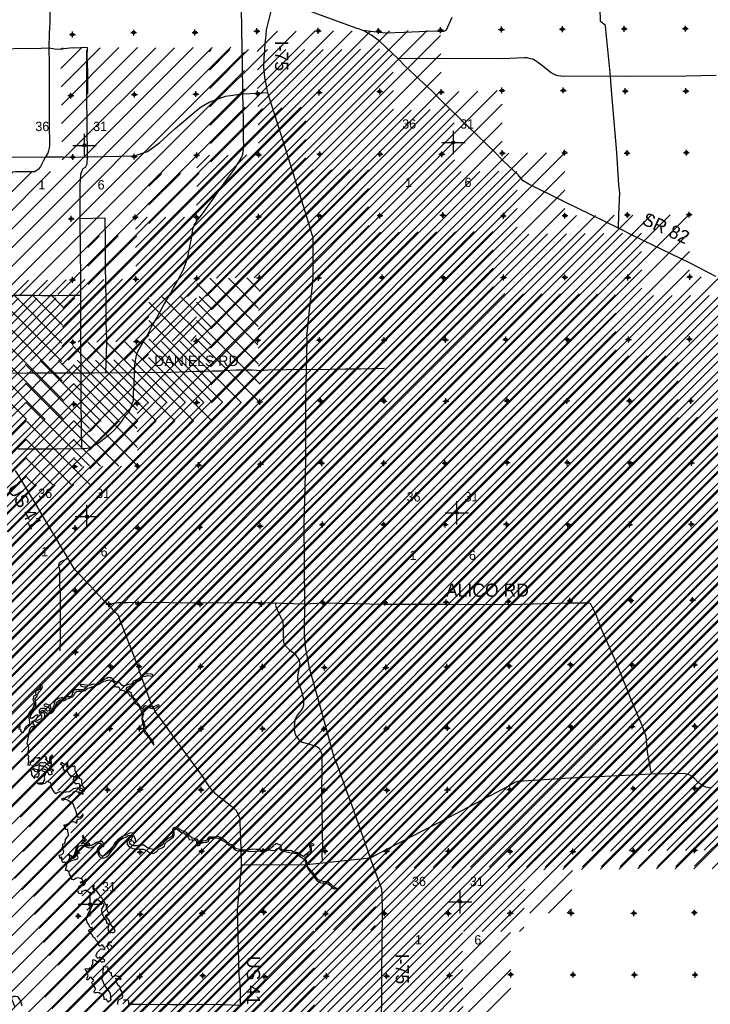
# Model space of a CAD drawing. Extents: x 117150 to 394350, y 704317 to 934578.
# Tile 7 of 12: x 215724 to 274825, y 751153 to 835396. Entities that reach past the tile are written whole.
import ezdxf

# ---------------------------------------------------------------- set-up
doc = ezdxf.new("R2010")
doc.units = 0
doc.header["$LTSCALE"] = 2000
doc.header["$PDMODE"] = 34
doc.header["$PDSIZE"] = 250
doc.layers.get('0').update_dxf_attribs({"linetype": 'CONTINUOUS'})
for name, color, linetype in [('CONMAP87', 6, 'CONTINUOUS'), ('CONMAP88', 3, 'CONTINUOUS'), ('ROADS', 9, 'CONTINUOUS'), ('SEC', 2, 'CONTINUOUS'), ('TEXT', 7, 'CONTINUOUS'), ('WATER', 4, 'CONTINUOUS')]:
    doc.layers.add(name, color=color, linetype=linetype)

# ---------------------------------------------------------------- blocks, each defined once
blk = doc.blocks.new('TICK')
at = {"color": 0}
for points in [[(500, 0), (500, 1000)], [(0, 500), (1000, 500)]]:
    blk.add_lwpolyline(points, dxfattribs=at)
blk.add_point((500, 500), dxfattribs=at)
blk = doc.blocks.new('*X')
at = {"color": 0}
for p, q in [((220721, 807797), (247365, 834440)), ((222331, 807815), (248977, 834462)), ((223940, 807834), (250590, 834484)), ((230962, 813265), (251748, 834050)), ((236026, 834238), (236197, 834409)), ((236045, 832666), (237797, 834419)), ((236063, 831094), (239397, 834428)), ((236082, 829521), (240998, 834437)), ((236106, 827955), (242587, 834436)), ((236133, 826390), (244175, 834432)), ((236159, 824826), (245762, 834429)), ((232570, 813281), (251767, 832478)), ((234177, 813298), (251785, 830906)), ((235784, 813314), (251804, 829334)), ((236123, 808879), (256575, 829332)), ((236168, 810515), (254940, 829288)), ((236213, 812151), (253306, 829244)), ((236120, 807286), (256999, 828165)), ((236168, 805742), (257008, 826583)), ((236216, 804199), (257017, 825000)), ((203439, 769831), (257592, 823985)), ((204144, 768945), (259195, 823996)), ((205397, 767016), (262360, 823980)), ((205496, 768707), (260797, 824008)), ((230869, 819536), (235167, 823833)), ((230870, 821128), (233562, 823819)), ((230871, 822720), (231957, 823805)), ((207565, 767594), (262369, 822397)), ((214364, 772802), (262377, 820815)), ((215882, 772728), (262386, 819233)), ((216556, 771811), (263384, 818639)), ((216947, 770612), (264987, 818652)), ((218161, 770235), (266591, 818665)), ((218978, 769460), (268195, 818678)), ((219866, 768757), (269799, 818690)), ((220103, 765813), (273006, 818716)), ((220606, 767907), (271403, 818703)), ((225624, 817473), (226640, 818488)), ((225638, 815895), (228232, 818490)), ((225652, 814318), (229825, 818491)), ((219395, 763514), (273027, 817146)), ((219999, 762527), (273041, 815569)), ((221025, 761962), (273055, 813992)), ((183294, 779916), (216480, 813101)), ((184281, 779312), (218090, 813120)), ((185182, 778622), (219700, 813139)), ((186074, 777922), (221308, 813156)), ((186910, 777167), (222915, 813172)), ((190705, 779372), (224522, 813188)), ((221084, 760430), (274045, 813391)), ((221467, 759222), (275629, 813384)), ((221847, 758010), (277213, 813376)), ((221960, 753350), (281964, 813354)), ((222325, 756898), (278796, 813369)), ((222547, 752347), (283500, 813300)), ((223093, 756075), (280380, 813362)), ((225550, 807852), (230873, 813176)), ((236130, 809150), (232005, 813275)), ((236173, 810699), (233580, 813291)), ((236215, 812247), (235155, 813307)), ((236111, 807579), (230871, 812819)), ((223430, 751639), (283521, 811730)), ((227156, 807867), (230862, 811573)), ((236162, 805937), (230860, 811239)), ((224564, 751181), (283543, 810161)), ((228762, 807882), (230851, 809971)), ((236213, 804295), (230849, 809659)), ((224222, 747657), (284620, 808056)), ((224294, 749321), (283564, 808591)), ((224479, 746323), (286218, 808063)), ((225187, 745441), (287815, 808069)), ((230368, 807897), (230840, 808369)), ((236222, 802694), (230837, 808079)), ((191571, 778646), (220278, 807354)), ((225775, 802005), (220276, 807504)), ((226781, 802590), (221564, 807806)), ((228350, 802612), (223137, 807824)), ((229918, 802635), (224710, 807842)), ((225332, 743995), (288858, 807521)), ((231490, 802653), (226284, 807859)), ((233068, 802667), (227861, 807874)), ((234645, 802681), (229437, 807889)), ((192174, 777659), (220307, 805791)), ((225784, 800405), (220305, 805883)), ((225167, 742239), (288857, 805929)), ((193361, 777255), (220336, 804229)), ((225793, 798805), (220335, 804263)), ((225557, 741038), (288856, 804337)), ((225907, 730251), (298528, 802872)), ((226360, 733886), (295321, 802846)), ((226440, 732375), (296924, 802859)), ((194368, 776671), (220364, 802667)), ((203019, 772593), (233093, 802667)), ((203074, 774240), (231488, 802653)), ((203212, 771195), (234698, 802681)), ((225794, 797213), (220365, 802642)), ((225590, 728343), (299504, 802257)), ((225638, 739528), (288905, 802795)), ((225777, 801715), (226649, 802588)), ((225785, 800133), (228263, 802611)), ((225794, 798551), (229877, 802634)), ((225799, 736507), (292113, 802821)), ((225943, 738242), (290509, 802808)), ((226458, 735575), (293717, 802834)), ((195081, 775792), (220382, 801093)), ((224216, 797199), (220382, 801033)), ((257794, 758956), (299524, 800686)), ((195732, 774852), (220398, 799518)), ((222639, 797186), (220399, 799426)), ((264672, 764243), (299543, 799114)), ((196596, 774126), (220414, 797944)), ((221062, 797172), (220416, 797818)), ((195526, 771465), (221235, 797174)), ((201708, 776056), (222840, 797188)), ((202574, 775331), (224445, 797201)), ((266281, 764260), (299563, 797543)), ((267889, 764278), (299582, 795971)), ((269495, 764293), (299601, 794399)), ((271100, 764307), (299620, 792827)), ((272706, 764322), (299655, 791271)), ((274303, 764328), (299695, 789720)), ((275893, 764327), (299735, 788169)), ((277483, 764326), (299775, 786618)), ((279075, 764327), (299805, 785058)), ((280686, 764347), (299824, 783485)), ((282297, 764367), (299843, 781913)), ((283908, 764387), (299861, 780340)), ((285500, 764388), (299867, 778755)), ((287090, 764387), (299874, 777171)), ((288679, 764386), (299880, 775586)), ((290277, 764392), (299893, 774008)), ((259384, 758955), (263023, 762594)), ((260974, 758954), (262979, 760959)), ((262564, 758953), (262935, 759324)), ((225353, 726515), (257699, 758861)), ((226914, 726485), (257713, 757284)), ((228515, 726494), (257727, 755707)), ((230115, 726504), (257741, 754130)), ((247854, 742652), (257747, 752545))]:
    blk.add_line(p, q, dxfattribs=at)

msp = doc.modelspace()

# ---------------------------------------------------------------- linework, layer by layer
at = {"layer": 'ROADS', "color": 0}
for points in [[(245084, 834470), (244800, 834598), (244524, 834667), (241248, 835881), (237513, 837291), (231228, 839408), (230651, 839571), (230341, 839565), (225405, 839493), (222791, 839495), (220177, 839481), (218911, 839441), (218911, 839441), (217219, 839445), (216196, 839402), (215258, 839401), (214839, 839395)], [(266978, 817549), (267008, 818736), (267080, 820578), (266993, 821233), (266813, 824024), (266359, 829332), (266295, 830559), (265887, 834564), (265864, 834891), (265414, 835238), (265389, 836378), (265368, 837970), (265442, 838916), (265413, 839536)], [(218294, 836841), (218298, 835165), (218240, 834210), (218214, 832954), (218238, 831638), (218258, 826543), (218278, 824666), (218250, 824407), (218182, 824172), (218122, 823989), (217943, 823655), (217739, 823304), (217501, 822845), (217324, 822604), (217012, 822388), (215370, 822392), (214963, 822310)], [(234684, 836593), (234710, 834447), (234765, 831690), (234779, 829067), (234814, 828078), (234853, 826586), (234851, 825170), (234864, 824634), (234837, 824366), (234810, 824106), (234792, 823964), (234783, 823872), (234697, 823638), (234366, 823079), (234069, 822603), (233468, 821795), (232639, 820645), (231809, 819427), (231174, 818561), (230920, 818236), (230632, 817819), (230589, 817677), (230521, 817485), (230477, 817250), (230424, 816840), (230353, 816396), (230240, 815853), (230076, 815116), (229930, 814615), (229673, 813946), (229376, 813362), (229342, 813287), (228900, 812502), (228662, 812068), (228102, 811075), (227490, 809982), (227074, 809248), (226632, 808405), (226361, 807954), (225911, 807170), (225732, 806802), (225629, 806384), (225558, 805882), (225520, 805229)], [(237513, 837291), (236814, 834515), (236777, 834079), (236759, 833845), (236713, 833326), (236684, 832815), (236629, 832170), (236590, 831374), (236644, 830771), (236683, 830460), (236731, 830175), (236780, 829923), (236836, 829554), (236933, 829176), (238595, 823936), (240240, 818636), (240731, 817015), (240813, 816805), (240820, 816562), (240801, 816252), (240815, 815959), (240821, 813361), (240765, 812633), (240526, 810816), (240326, 808799), (240273, 808380), (240295, 808020), (240235, 805473), (240173, 802775), (240175, 797505), (240045, 792328), (240094, 785431), (240069, 783144), (240066, 782792), (240105, 782423), (240144, 781996), (240159, 781803), (240191, 781534), (240263, 781148), (240312, 780863), (240473, 780066), (241697, 775666), (241917, 774843), (242602, 772308), (242693, 772106), (242858, 771694), (243638, 769560), (243999, 768544), (244131, 768241), (245484, 764335), (245705, 763646), (246675, 761025), (246699, 760899), (246722, 760630), (246735, 759072), (246696, 753760), (246660, 747853)], [(252714, 835576), (252228, 834499), (252018, 834400), (251783, 834352), (251289, 834406), (249898, 834357), (248632, 834308), (247057, 834253), (246479, 834299), (245084, 834470)], [(248132, 832009), (246476, 833588), (246093, 833868), (245843, 834062), (245843, 834062), (245167, 834453)], [(221508, 833029), (220317, 832963), (220259, 832980), (219513, 832910), (218892, 832856), (218214, 832954), (217552, 832942), (216245, 832901), (215558, 832940), (214907, 832876)], [(221039, 798675), (220984, 802581), (220988, 805187), (220967, 807903), (220950, 813201), (220906, 818348), (220904, 821332), (220923, 821608), (220970, 822178), (221073, 822487), (221166, 822662), (221343, 822787), (221488, 823062), (221526, 823699), (221484, 828971), (221463, 832769)], [(221508, 833029), (221471, 832299), (221500, 831738), (221508, 831604), (221537, 831000), (221515, 830372), (221536, 829735), (221524, 829282), (221539, 829022)], [(275337, 830609), (272764, 830561), (267544, 830541), (266295, 830559), (262223, 830522), (262039, 830557), (261779, 830601), (261604, 830644), (261320, 830780), (261211, 830848), (260378, 831499), (260037, 831770), (259853, 831888), (259645, 832016), (259436, 832059), (259160, 832128), (258892, 832130), (257073, 832060), (251811, 832082), (248107, 832043)], [(248748, 831384), (248107, 832043)], [(275310, 813424), (273089, 814563), (268297, 816869), (266978, 817549), (262361, 819804), (259297, 821327), (258814, 821615), (258631, 821801), (258373, 822113), (257075, 823363), (256418, 824029), (251851, 828412), (251053, 829247), (248773, 831376)], [(208879, 823535), (210855, 823460), (213320, 823575), (215015, 823642), (217943, 823655), (219438, 823675), (220303, 823639), (225559, 823741), (226668, 824127), (227722, 824898), (229030, 826095), (230844, 827624), (231257, 827931), (231931, 828353), (233342, 828845), (234779, 829067), (236085, 829117), (236933, 829176)], [(220933, 818393), (220941, 818393), (223019, 818437), (223038, 816392), (223053, 813936), (223056, 813224), (223099, 811028), (223107, 809813), (223123, 808556), (223154, 808271), (223143, 807919), (223118, 806788), (223073, 805222)], [(214868, 811795), (215270, 811824), (216125, 811817), (216476, 811815), (216988, 811819), (217658, 811806), (218823, 811806), (219954, 811823), (220993, 811832)], [(214306, 805165), (216359, 805175), (217875, 805172), (218286, 805177), (219006, 805172), (219928, 805173), (220247, 805196), (222090, 805182), (225509, 805206), (225517, 805206), (228634, 805250), (230847, 805317), (231601, 805320), (232238, 805365), (232959, 805343), (233244, 805383), (234250, 805434), (235607, 805432), (236361, 805393), (236956, 805430), (238565, 805460), (242252, 805491), (243584, 805514), (244900, 805538), (246953, 805572)], [(225517, 805206), (225488, 804274), (225448, 803444), (225444, 802883), (225417, 802682), (225358, 802624), (225272, 802314), (225051, 801830), (224755, 801497), (224357, 800922), (224027, 800539), (223774, 800247), (223225, 799757), (222509, 799167), (222046, 798928), (221634, 798746), (221491, 798722), (221265, 798690), (221039, 798675), (218893, 798649), (216966, 798655), (215600, 798648)], [(215343, 796835), (215807, 796077), (216643, 794663), (217040, 793998), (218199, 792071), (219837, 789310), (220400, 788385), (220500, 788300), (222969, 785651), (223310, 785338), (224042, 784562), (224175, 784377), (224215, 784251), (225769, 780209), (225991, 779587), (226976, 776823), (227067, 776655), (227149, 776528), (227224, 776419), (227290, 776217), (228276, 774853), (228393, 774684), (228940, 773918), (231279, 770750), (232000, 769680), (232108, 769545), (232200, 769486), (232316, 769359), (232399, 769250), (232524, 769132), (233865, 768074), (233940, 768032), (234015, 767998), (234057, 767939), (234098, 767888), (234149, 767871), (234173, 767821), (234198, 767795), (234240, 767753), (234273, 767711), (234281, 767652), (234306, 767610), (234347, 767551), (234380, 767476), (234447, 767408), (234463, 767307), (234578, 766980), (234576, 766737), (234651, 764457), (234666, 763091), (234682, 762924), (234673, 762873), (234336, 759248), (234479, 753675), (234588, 752543), (234587, 752434), (234586, 752316), (234593, 751043)], [(219175, 781389), (219209, 782587), (219206, 786618), (219166, 786836), (219160, 788319), (219145, 788470), (219087, 788579), (219080, 788730), (219114, 788881), (219157, 788989), (219233, 789048), (219837, 789310)], [(223310, 785338), (223747, 785469), (224200, 785533), (224938, 785536), (225885, 785562), (231172, 785514), (234004, 785518), (236308, 785525), (240094, 785431), (241704, 785493), (247007, 785386), (252211, 785381), (257556, 785366), (262811, 785502), (264412, 785507), (264537, 785472), (264579, 785413), (265033, 784505), (265517, 783228), (266794, 780319), (268152, 776974), (268966, 775024), (269303, 774083), (269427, 772766), (269756, 770853)], [(237655, 785521), (237625, 785307), (237654, 785179), (237867, 784643), (238129, 784166), (238191, 784038), (238243, 783870), (238272, 783473), (238280, 782861), (238289, 782106), (238406, 781892), (238783, 781523), (239230, 781168), (239603, 780658), (239684, 780306), (239671, 780175), (239621, 779846), (239488, 779153), (239485, 778992), (239556, 778673), (239818, 778022), (240000, 777250), (240022, 776882), (240016, 776760), (239930, 776501), (239791, 776265), (239475, 775884), (239284, 775477), (239210, 774903), (239210, 774748), (239232, 774469), (239343, 774120), (239582, 773831), (239907, 773594), (240442, 773425), (240879, 773289), (241158, 773200), (241342, 773055), (241456, 772832), (241577, 772529), (241584, 771130), (241555, 769654), (241639, 764345)], [(274892, 769658), (274432, 769737), (274248, 769822), (273814, 770102), (273465, 770465), (273207, 770668), (273015, 770778), (272597, 770891), (269756, 770853), (268180, 770756), (262841, 770511), (258347, 770218), (258087, 770137), (257624, 769855), (252383, 767113), (247109, 764396), (245705, 763646), (240295, 763073), (236566, 763059), (234666, 763091)], [(241639, 764345), (241593, 764073), (241595, 763379)], [(234593, 751043), (233066, 751103), (231390, 751124), (229497, 751105), (228709, 751119), (226246, 751138), (225961, 751132), (225257, 751128), (225132, 751163), (225073, 751172), (225056, 751214), (225074, 751281), (225074, 751381), (225041, 751423), (225008, 751499), (224942, 751533), (224824, 751509), (224707, 751501), (224598, 751502)]]:
    msp.add_lwpolyline(points, dxfattribs=at)
at = {"layer": 'SEC', "color": 0}
for p in [(267461, 834615), (272689, 834629), (220237, 834134), (225483, 834290), (230720, 834303), (236024, 834408), (241277, 834439), (246438, 834427), (251742, 834499), (256954, 834563), (262166, 834585), (220108, 828898), (225546, 828994), (230800, 829033), (236087, 829088), (241366, 829168), (246536, 829249), (251806, 829204), (256993, 829343), (262246, 829348), (267549, 829278), (272736, 829291), (225534, 823682), (230872, 823796), (236176, 823842), (241396, 823881), (246557, 823903), (251844, 823883), (257022, 823981), (262360, 824019), (267697, 823990), (272774, 824021), (220264, 823644), (241334, 818645), (246554, 818633), (251933, 818680), (257119, 818610), (262389, 818631), (267727, 818686), (273014, 818716), (220143, 818358), (225615, 818487), (230869, 818492), (236172, 818539), (220249, 813146), (225662, 813200), (230874, 813264), (236245, 813319), (241297, 813308), (246735, 813337), (251971, 813334), (257132, 813331), (262377, 813353), (267765, 813340), (273060, 813396), (220270, 807792), (225725, 807854), (230836, 807902), (236098, 807982), (241368, 807987), (246907, 807974), (252160, 808012), (257321, 808035), (262583, 808023), (267820, 808028), (273031, 808059), (230883, 802648), (236262, 802695), (241458, 802775), (246904, 802771), (252190, 802767), (257444, 802798), (262546, 802778), (267900, 802800), (273145, 802779), (220367, 802496), (225772, 802575), (220422, 797167), (225801, 797213), (231030, 797285), (236326, 797374), (241571, 797454), (246875, 797451), (252120, 797447), (257440, 797511), (262585, 797508), (267922, 797496), (273209, 797484), (220477, 791896), (225856, 791892), (231127, 791973), (236297, 792062), (241627, 792209), (246880, 792197), (252133, 792211), (257387, 792224), (262631, 792196), (267918, 792209), (273197, 792231), (220490, 786517), (273296, 785745), (223358, 785379), (225863, 785416), (231175, 785395), (236412, 785417), (241699, 785497), (246978, 785528), (252223, 785549), (257535, 785613), (262814, 785676), (268042, 785690), (220495, 781272), (223488, 780092), (225935, 780061), (231205, 780058), (236517, 780021), (241795, 779967), (247057, 779981), (252285, 780036), (257606, 780099), (262851, 780213), (268105, 780210), (273484, 780206), (220575, 775901), (252324, 774791), (257619, 774812), (262898, 774893), (268135, 774931), (273489, 774961), (223434, 774738), (225990, 774749), (231243, 774729), (236513, 774717), (241766, 774706), (247095, 774735), (220614, 770648), (223247, 769511), (226028, 769529), (231248, 769509), (236535, 769430), (241788, 769461), (247150, 769465), (252337, 769496), (257666, 769525), (268231, 769610), (273468, 769658), (220645, 764104), (226033, 764167), (231303, 764247), (236574, 764252), (241852, 764249), (247122, 764245), (252417, 764259), (257687, 764230), (263066, 764226), (268253, 764282), (273473, 764329), (226038, 758855), (231333, 758952), (236621, 759032), (241907, 758903), (246935, 758931), (252421, 758926), (257699, 758956), (262925, 758952), (268278, 758948), (273463, 758995), (220742, 758708), (225992, 753526), (231388, 753606), (236658, 753544), (241970, 753566), (247124, 753569), (252501, 753624), (257745, 753695), (263081, 753683), (268332, 753671), (273517, 753676)]:
    msp.add_point(p, dxfattribs=at)
at = {"layer": 'WATER', "color": 0}
for points in [[(224133, 751135), (224110, 751328), (224186, 751528), (224388, 751652), (224506, 751702), (224557, 751886), (224484, 752196), (224385, 752373), (224344, 752582), (224236, 752742), (224111, 752802), (224037, 752987), (224021, 753121), (223972, 753247), (223948, 753398), (224149, 753371), (224282, 753303), (224408, 753294), (224350, 753445), (224259, 753546), (224116, 753531), (223982, 753582), (223882, 753599), (223789, 753524), (223705, 753508), (223589, 753626), (223590, 753760), (223574, 753853), (223482, 753853), (223373, 753946), (223273, 754030), (223274, 754164), (223308, 754256), (223276, 754349), (223158, 754324), (223024, 754359), (222932, 754393), (222874, 754360), (222880, 754125), (222820, 753925), (222878, 753748), (222894, 753631), (222843, 753564), (222792, 753431), (222749, 753339), (222749, 753238), (222832, 753129), (222856, 753028), (222931, 752877), (223055, 752641), (223196, 752465), (223337, 752313), (223453, 752078), (223493, 751876), (223492, 751709), (223517, 751575), (223449, 751441), (223356, 751417), (223297, 751325), (223247, 751384), (223214, 751484), (223156, 751585), (223047, 751553), (222964, 751570), (222948, 751712), (222915, 751838), (222874, 751964), (222766, 752024), (222624, 752083), (222523, 752126), (222390, 752160), (222256, 752136), (222155, 752145), (222097, 752179), (222106, 752313), (222199, 752413), (222175, 752597), (222058, 752724), (221959, 752867), (221893, 752993), (221944, 753110), (222011, 753134), (222070, 753260), (221978, 753285), (221912, 753395), (221829, 753479), (221703, 753438), (221635, 753313), (221543, 753238), (221476, 753255), (221494, 753414), (221545, 753548), (221596, 753682), (221504, 753716), (221547, 753866), (221464, 753951), (221372, 754027), (221323, 754178), (221432, 754210), (221557, 754168), (221666, 754209), (221734, 754284), (221818, 754308), (221902, 754333), (221911, 754425), (221911, 754500), (221971, 754584), (221971, 754718), (221989, 754877), (222015, 754977), (222099, 754951), (222207, 754909), (222291, 754841), (222366, 754807), (222483, 754857), (222567, 754881), (222642, 754856), (222684, 754788), (222843, 754787), (222952, 754820), (223003, 754870), (222970, 754945), (222870, 755005), (222837, 755089), (222820, 755156), (222778, 755114), (222644, 755149), (222561, 755174), (222519, 755108), (222410, 755108), (222318, 755210), (222252, 755294), (222303, 755411), (222396, 755611), (222523, 755761), (222633, 755869), (222809, 755901), (222901, 755867), (222967, 755825), (223001, 755909), (223052, 756000), (222927, 756043), (222869, 756136), (222853, 756211), (222761, 756212), (222668, 756145), (222609, 756121), (222534, 756163), (222476, 756323), (222402, 756474), (222277, 756609), (222195, 756777), (222111, 756844), (222020, 756904), (221954, 757072), (221871, 757189), (221771, 757291), (221663, 757367), (221630, 757493), (221748, 757575), (221873, 757575), (221966, 757557), (221925, 757742), (221816, 757692), (221716, 757760), (221642, 757978), (221517, 758130), (221443, 758348), (221445, 758591), (221521, 758733), (221589, 758925), (221708, 759142), (221818, 759317), (221929, 759543), (222006, 759785), (222124, 759969), (222217, 760102), (222360, 760176), (222535, 760016), (222752, 759855), (222885, 759737), (222926, 759645), (222833, 759486), (222757, 759353), (222722, 759253), (222721, 759077), (222796, 758950), (222853, 758749), (222919, 758589), (222993, 758447), (223077, 758404), (223127, 758328), (223151, 758186), (223159, 758094), (223259, 758085), (223333, 757933), (223298, 757716), (223272, 757599), (223363, 757380), (223429, 757254), (223514, 757321), (223631, 757311), (223740, 757311), (223815, 757335), (223908, 757427), (223834, 757587), (223767, 757679), (223601, 757856), (223444, 758117), (223378, 758327), (223278, 758487), (223187, 758537), (223095, 758639), (223096, 758789), (223222, 758830), (223365, 758829), (223332, 758972), (223250, 759157), (223167, 759325), (223143, 759501), (223228, 759626), (223228, 759710), (223152, 759627), (223028, 759778), (222896, 760072), (222646, 760392), (222497, 760644), (222323, 760822), (222189, 760931), (222107, 761066), (222057, 761192), (222083, 761267), (222125, 761334), (221974, 761259), (221989, 761067), (222089, 760899), (222105, 760781), (222029, 760690), (221911, 760623), (221786, 760683), (221736, 760733), (221635, 760717), (221569, 760793), (221444, 760878), (221293, 760896), (221133, 760838), (221016, 760797), (221040, 760696), (221056, 760621), (220948, 760613), (220780, 760648), (220673, 760908), (220750, 761125), (220852, 761275), (220961, 761367), (221044, 761291), (221204, 761357), (221356, 761515), (221374, 761699), (221400, 761892), (221248, 761725), (221122, 761567), (220954, 761518), (220938, 761635), (221064, 761659), (221123, 761718), (221098, 761852), (220923, 761912), (220705, 761963), (220588, 761939), (220563, 761947), (220453, 761856), (220319, 761798), (220194, 761824), (220194, 761933), (220170, 762026), (220078, 762152), (220020, 762236), (219971, 762412), (219905, 762505), (219855, 762597), (219763, 762589), (219646, 762615), (219698, 762799), (219732, 762942), (219750, 763109), (219776, 763234), (220028, 763400), (220272, 763491), (220498, 763548), (220675, 763597), (220734, 763722), (220659, 763840), (220627, 763999), (220603, 764217), (220655, 764359), (220706, 764543), (220799, 764685), (221017, 764759), (221210, 764707), (221452, 764613), (221669, 764537), (221879, 764560), (222156, 764718), (222291, 764851), (222459, 764942), (222660, 764940), (222727, 764839), (222567, 764690), (222423, 764532), (222363, 764356), (222404, 764146), (222428, 763987), (222519, 763836), (222652, 763701), (222886, 763649), (223147, 763773), (223349, 763956), (223501, 764131), (223670, 764364), (223864, 764606), (224050, 764847), (224262, 765164), (224548, 765363), (224800, 765445), (225019, 765603), (225253, 765635), (225370, 765492), (225276, 765266), (225091, 765209), (224898, 765084), (224921, 764816), (225129, 764597), (225405, 764486), (225806, 764442), (226024, 764415), (226284, 764430), (226459, 764379), (226693, 764268), (226868, 764091), (227186, 764064), (227430, 764188), (227641, 764421), (227884, 764528), (228103, 764694), (228163, 764911), (228382, 765111), (228618, 765269), (228854, 765443), (228947, 765593), (228957, 765828), (228916, 766037), (228959, 766171), (229193, 766127), (229385, 766009), (229577, 765857), (229786, 765805), (229978, 765653), (230135, 765451), (230235, 765266), (230477, 765231), (230678, 765213), (230795, 765195), (230861, 765044), (230843, 764868), (230951, 764708), (231119, 764774), (231254, 764932), (231351, 764987), (231481, 765006), (231732, 765030), (231875, 765087), (231910, 765238), (232036, 765363), (232262, 765361), (232573, 765409), (232882, 765315), (233140, 765154), (233382, 765010), (233624, 764774), (233875, 764705), (234032, 764495), (234215, 764343), (234433, 764283), (234625, 764273), (234960, 764271), (235304, 764252), (235614, 764225), (235873, 764248), (236167, 764271), (236435, 764252), (236753, 764275), (237106, 764382), (237340, 764322), (237583, 764337), (237751, 764478), (237902, 764502), (238110, 764333), (238428, 764231), (238696, 764162), (238988, 764110), (239206, 764091), (239432, 764090), (239590, 763913), (239815, 763752), (240057, 763575), (240165, 763406), (240222, 763205), (240271, 763045), (240387, 762785), (240544, 762516), (240719, 762356), (240860, 762145), (241009, 761926), (241208, 761682), (241450, 761563), (241668, 761528), (241777, 761569), (241894, 761518), (242086, 761475), (242245, 761382), (242386, 761222), (242536, 761120), (242628, 761028), (242754, 761060), (242888, 761059), (242654, 761145), (242412, 761381), (242163, 761584), (241886, 761619), (241686, 761654), (241468, 761706), (241226, 761833), (241044, 762085), (240878, 762363), (240661, 762565), (240520, 762751), (240396, 762911), (240322, 763196), (240257, 763448), (240166, 763582), (240167, 763716), (240318, 763849), (240420, 763991), (240546, 764040), (240706, 764207), (240700, 764492), (240659, 764651), (240685, 764760), (240768, 764742), (240920, 764825), (240811, 764876), (240559, 764819), (240525, 764669), (240582, 764501), (240573, 764291), (240463, 764158), (240328, 764042), (240168, 763926), (240067, 763843), (240008, 763751), (239950, 763860), (239783, 763920), (239683, 763996), (239608, 764097), (239458, 764140), (239282, 764175), (239098, 764201), (239031, 764294), (238872, 764303), (238738, 764296), (238604, 764322), (238361, 764315), (238194, 764366), (238103, 764476), (238095, 764593), (238105, 764777), (237946, 764795), (237762, 764872), (237637, 764906), (237594, 764814), (237443, 764773), (237359, 764632), (237232, 764549), (237123, 764466), (237047, 764433), (236846, 764392), (236678, 764368), (236519, 764361), (236360, 764312), (236243, 764388), (235967, 764406), (235673, 764417), (235388, 764360), (235204, 764378), (235028, 764354), (234685, 764373), (234425, 764425), (234191, 764494), (234042, 764696), (233892, 764789), (233674, 764849), (233516, 764967), (233425, 765077), (233300, 765178), (233141, 765280), (232966, 765365), (232824, 765450), (232699, 765501), (232556, 765493), (232297, 765461), (232129, 765463), (231970, 765455), (231844, 765381), (231759, 765256), (231700, 765147), (231624, 765131), (231381, 765116), (231247, 765058), (231179, 764975), (231086, 764883), (231011, 764859), (230978, 764985), (231029, 765110), (230947, 765261), (230679, 765338), (230470, 765373), (230278, 765542), (230120, 765719), (229987, 765846), (229787, 765939), (229628, 765999), (229461, 766092), (229295, 766219), (229161, 766304), (229002, 766280), (228859, 766222), (228791, 766072), (228815, 765854), (228822, 765678), (228703, 765469), (228493, 765370), (228325, 765245), (228097, 765063), (227953, 764796), (227726, 764663), (227474, 764497), (227205, 764399), (226862, 764468), (226587, 764595), (226362, 764765), (226018, 764767), (225733, 764719), (225490, 764712), (225289, 764772), (225123, 764899), (225124, 765058), (225284, 765157), (225401, 765131), (225459, 765014), (225542, 764979), (225677, 765062), (225645, 765264), (225578, 765398), (225521, 765541), (225447, 765709), (225355, 765818), (225120, 765786), (224784, 765621), (224524, 765522), (224280, 765373), (224061, 765182), (223850, 764932), (223722, 764682), (223553, 764457), (223367, 764207), (223182, 764015), (222988, 763883), (222804, 763834), (222612, 763936), (222530, 764179), (222515, 764422), (222633, 764631), (222726, 764672), (222918, 764662), (222894, 764847), (222821, 765082), (222594, 765075), (222309, 764985), (222065, 764852), (221855, 764736), (221612, 764696), (221436, 764722), (221412, 764815), (221596, 764830), (221721, 764804), (221739, 764888), (221538, 764931), (221446, 764965), (221362, 764899), (221211, 764933), (221085, 764892), (221010, 764918), (221145, 765018), (221321, 765125), (221431, 765225), (221390, 765292), (221281, 765385), (221173, 765503), (221182, 765595), (221065, 765546), (221114, 765395), (221214, 765327), (221264, 765285), (221255, 765176), (221070, 765102), (220893, 764986), (220742, 764836), (220615, 764686), (220555, 764519), (220495, 764327), (220477, 764134), (220493, 763941), (220508, 763765), (220399, 763674), (220273, 763600), (220181, 763642), (220206, 763726), (220199, 763826), (220073, 763877), (219990, 763978), (219906, 763904), (220006, 763794), (219963, 763602), (219869, 763435), (219726, 763285), (219542, 763295), (219408, 763279), (219317, 763464), (219318, 763631), (219344, 763748), (219235, 763724), (219175, 763632), (219151, 763750), (219102, 763909), (219320, 763975), (219464, 764116), (219506, 764275), (219382, 764410), (219341, 764536), (219450, 764594), (219417, 764694), (219410, 764845), (219569, 764919), (219604, 765011), (219647, 765262), (219791, 765446), (219934, 765612), (219885, 765797), (219853, 765973), (219837, 766132), (219661, 766083), (219645, 766217), (219629, 766351), (219488, 766503), (219706, 766510), (219799, 766601), (219958, 766567), (220042, 766709), (220236, 766800), (220428, 766756), (220528, 766697), (220620, 766638), (220646, 766755), (220588, 766856), (220672, 766947), (220672, 766998), (220790, 766988), (220974, 767071), (221109, 767187), (221152, 767304), (221136, 767438), (221035, 767305), (220967, 767213), (220883, 767139), (220782, 767164), (220648, 767165), (220624, 767266), (220625, 767417), (220568, 767626), (220486, 767878), (220378, 768072), (220288, 768298), (220129, 768400), (219962, 768535), (219804, 768620), (219687, 768679), (219536, 768680), (219469, 768614), (219352, 768631), (219344, 768724), (219462, 768790), (219579, 768789), (219688, 768864), (219848, 768963), (220092, 769087), (220277, 769228), (220378, 769353), (220513, 769403), (220713, 769334), (220771, 769242), (220898, 769333), (220955, 769140), (221023, 769248), (221139, 769105), (221156, 769172), (221140, 769289), (221241, 769381), (221310, 769556), (221202, 769699), (221078, 769943), (221054, 770186), (221056, 770387), (220905, 770447), (220689, 770675), (220599, 770926), (220507, 771086), (220442, 771304), (220510, 771405), (220419, 771564), (220343, 771481), (220201, 771532), (220074, 771441), (219924, 771534), (219798, 771443), (219731, 771527), (219841, 771618), (219825, 771744), (219859, 771828), (219725, 771770), (219741, 771686), (219682, 771628), (219573, 771662), (219406, 771764), (219290, 771832), (219230, 771740), (219363, 771605), (219463, 771537), (219463, 771470), (219412, 771395), (219437, 771278), (219511, 771185), (219611, 771126), (219754, 771142), (219820, 771041), (219887, 770923), (219961, 770805), (220069, 770679), (220212, 770720), (220362, 770610), (220353, 770493), (220276, 770376), (220351, 770208), (220459, 770048), (220626, 770047), (220752, 770063), (220860, 769961), (220842, 769769), (220942, 769659), (221059, 769608), (221133, 769516), (221116, 769390), (220932, 769450), (220824, 769593), (220657, 769670), (220497, 769612), (220288, 769580), (220153, 769447), (220001, 769322), (219708, 769299), (219381, 769276), (219139, 769345), (218920, 769254), (218811, 769171), (218670, 769331), (218562, 769491), (218471, 769651), (218397, 769836), (218423, 769961), (218398, 770112), (218273, 770121), (218164, 770197), (218089, 770223), (217980, 770157), (217879, 770032), (217811, 770016), (217745, 770050), (217652, 770000), (217576, 769950), (217376, 769977), (217226, 770078), (217427, 770094), (217628, 770092), (217754, 770158), (217822, 770300), (217890, 770467), (217832, 770577), (217866, 770710), (217926, 770844), (217927, 770945), (217835, 771046), (217685, 771114), (217611, 771265), (217661, 771340), (217920, 771255), (218020, 771145), (218036, 771019), (218145, 770993), (218211, 770825), (218353, 770824), (218504, 770840), (218504, 770890), (218438, 771058), (218489, 771142), (218606, 771133), (218582, 771233), (218414, 771243), (218313, 771151), (218196, 771144), (218146, 771236), (218063, 771354), (217980, 771413), (217872, 771498), (217788, 771532), (217662, 771516), (217562, 771542), (217479, 771584), (217386, 771543), (217352, 771401), (217368, 771267), (217426, 771157), (217425, 771065), (217358, 771091), (217334, 771191), (217208, 771201), (217099, 771243), (216974, 771303), (216883, 771387), (216824, 771463), (216800, 771597), (216875, 771563), (216993, 771613), (217093, 771553), (217236, 771603), (217379, 771702), (217430, 771794), (217531, 771852), (217640, 771843), (217773, 771825), (217874, 771858), (217933, 771816), (218032, 771731), (218157, 771638), (218257, 771562), (218349, 771520), (218425, 771569), (218443, 771762), (218411, 771946), (218412, 772055), (218404, 772181), (218472, 772256), (218556, 772389), (218482, 772499), (218422, 772374), (218296, 772299), (218286, 772132), (218268, 771939), (218301, 771822), (218326, 771763), (218242, 771755), (218143, 771932), (218043, 772049), (217959, 772067), (217968, 772150), (218052, 772142), (218061, 772225), (217969, 772318), (217869, 772361), (217810, 772319), (217752, 772353), (217659, 772312), (217642, 772211), (217533, 772187), (217424, 772163), (217458, 772246), (217341, 772272), (217274, 772214), (217181, 772223), (217089, 772249), (216963, 772141), (216912, 772007), (216844, 771940), (216744, 771891), (216617, 771799), (216642, 771715), (216633, 771649), (216507, 771599), (216440, 771625), (216493, 772001), (216461, 772194), (216537, 772353), (216421, 772496), (216456, 772722), (216474, 772931), (216493, 773166), (216377, 773443), (216429, 773727), (216473, 774012), (216542, 774313), (216578, 774597), (216688, 774848), (216798, 774956), (216873, 774947), (216889, 774821), (216805, 774705), (216939, 774754), (217032, 774921), (216991, 775030), (216908, 775098), (216891, 775156), (216909, 775215), (216850, 775257), (216791, 775241), (216767, 775325), (216868, 775399), (217002, 775424), (217094, 775348), (217210, 775280), (217412, 775320), (217588, 775369), (217714, 775478), (217816, 775678), (217876, 775803), (217877, 775987), (217827, 776097), (217685, 776089), (217601, 776098), (217518, 776149), (217544, 776224), (217687, 776315), (217829, 776272), (217945, 776138), (218070, 776053), (218237, 776010), (218430, 776051), (218616, 776242), (218734, 776392), (218760, 776576), (218846, 776827), (218914, 777011), (219032, 777127), (219167, 777202), (219259, 777201), (219359, 777150), (219518, 777149), (219661, 777190), (219729, 777290), (219888, 777306), (220073, 777396), (220257, 777454), (220367, 777570), (220427, 777729), (220486, 777838), (220587, 777929), (220763, 777936), (220964, 777952), (221140, 777950), (221300, 778000), (221434, 778074), (221552, 778216), (221779, 778264), (221997, 778355), (222257, 778420), (222484, 778536), (222754, 778702), (222955, 778801), (223257, 778891), (223450, 778923), (223609, 778847), (223742, 778754), (223817, 778653), (223909, 778568), (223866, 778443), (223823, 778334), (223974, 778325), (224141, 778315), (224242, 778265), (224266, 778155), (224299, 778080), (224466, 778045), (224608, 778002), (224700, 777960), (224758, 777851), (224883, 777799), (224976, 777857), (225034, 777740), (225092, 777639), (225158, 777546), (225275, 777504), (225375, 777386), (225433, 777260), (225516, 777150), (225590, 777024), (225614, 776882), (225764, 776805), (225890, 776712), (226005, 776519), (226080, 776342), (226129, 776166), (226245, 776040), (226193, 775814), (226175, 775571), (226232, 775277), (226289, 775084), (226321, 774908), (226303, 774707), (226335, 774531), (226426, 774355), (226568, 774220), (226701, 774060), (226775, 773950), (226867, 773833), (226941, 773698), (226999, 773572), (227091, 773504), (227206, 773316), (227183, 773568), (227100, 773736), (226984, 773854), (226867, 773989), (226776, 774106), (226693, 774249), (226610, 774384), (226494, 774502), (226470, 774661), (226487, 774820), (226455, 774963), (226397, 775131), (226315, 775382), (226274, 775525), (226242, 775668), (226277, 775877), (226345, 776010), (226295, 776119), (226246, 776212), (226330, 776362), (226423, 776428), (226558, 776553), (226742, 776544), (226943, 776500), (227093, 776458), (227227, 776457), (227361, 776523), (227471, 776564), (227572, 776655), (227681, 776713), (227581, 776789), (227430, 776715), (227312, 776665), (227203, 776608), (227044, 776592), (226918, 776568), (226684, 776628), (226466, 776679), (226349, 776613), (226281, 776522), (226230, 776430), (226146, 776430), (226097, 776506), (226039, 776624), (225906, 776809), (225815, 776960), (225682, 777137), (225549, 777322), (225400, 777465), (225325, 777617), (225284, 777751), (225118, 777878), (224959, 777979), (224843, 778147), (224961, 778281), (225188, 778396), (225373, 778437), (225507, 778495), (225533, 778603), (225517, 778671), (225609, 778712), (225735, 778753), (225869, 778811), (226079, 778918), (226181, 779051), (226274, 779201), (226492, 779242), (226685, 779282), (226894, 779248), (227086, 779238), (227121, 779347), (227012, 779406), (226736, 779424), (226468, 779410), (226199, 779344), (226097, 779102), (225862, 778978), (225652, 778879), (225400, 778763), (225399, 778621), (225306, 778538), (225072, 778506), (224853, 778449), (224610, 778383), (224452, 778468), (224319, 778628), (224043, 778705), (223859, 778782), (223718, 778942), (223585, 779077), (223445, 779075), (223303, 779101), (223143, 779027), (223017, 778969), (222891, 778903), (222740, 778803), (222555, 778704), (222395, 778613), (222244, 778505), (222152, 778506), (221998, 778543), (221755, 778469), (221587, 778429), (221412, 778463), (221219, 778481), (220909, 778508), (220917, 778391), (221101, 778340), (221260, 778330), (221427, 778312), (221326, 778171), (221116, 778055), (220789, 778057), (220488, 778051), (220371, 778018), (220295, 777901), (220252, 777809), (220226, 777709), (220201, 777600), (220133, 777525), (219999, 777459), (219856, 777460), (219773, 777461), (219714, 777461), (219630, 777437), (219588, 777353), (219554, 777295), (219470, 777262), (219395, 777254), (219361, 777321), (219404, 777346), (219379, 777405), (219287, 777389), (219161, 777348), (219052, 777306), (218892, 777232), (218783, 777183), (218681, 776982), (218663, 776848), (218612, 776639), (218561, 776481), (218526, 776397), (218451, 776381), (218418, 776406), (218401, 776482), (218385, 776574), (218369, 776683), (218294, 776750), (218161, 776776), (218035, 776827), (217868, 776837), (217784, 776745), (217825, 776712), (217892, 776669), (217992, 776644), (218109, 776609), (218201, 776558), (218284, 776441), (218283, 776298), (218216, 776249), (218115, 776241), (218040, 776258), (218007, 776325), (217982, 776376), (217891, 776468), (217740, 776469), (217531, 776462), (217396, 776321), (217378, 776145), (217436, 776028), (217502, 775935), (217577, 775826), (217593, 775700), (217525, 775583), (217483, 775542), (217373, 775484), (217256, 775434), (217156, 775460), (217148, 775577), (217182, 775627), (217224, 775669), (217250, 775753), (217292, 775886), (217209, 775912), (217116, 775871), (217024, 775813), (216940, 775729), (216830, 775630), (216696, 775589), (216663, 775740), (216681, 775882), (216757, 776032), (216876, 776165), (216935, 776274), (216994, 776424), (217062, 776566), (217114, 776783), (217098, 776959), (217066, 777127), (217033, 777253), (217093, 777361), (217169, 777428), (217219, 777528), (217245, 777645), (217296, 777787), (217406, 777912), (217524, 778037), (217617, 778161), (217668, 778312), (217611, 778480), (217460, 778514), (217485, 778405), (217492, 778296), (217467, 778188), (217416, 778113), (217307, 778038), (217172, 777972), (217071, 777889), (217079, 777805), (217111, 777662), (217069, 777587), (216960, 777546), (216893, 777480), (216866, 777321), (216857, 777204), (216898, 777095), (216965, 777019), (216997, 776859), (216938, 776717), (216870, 776550), (216785, 776409), (216692, 776284), (216599, 776167), (216506, 776025), (216463, 775841), (216496, 775699), (216545, 775506), (216560, 775305), (216551, 775146), (216508, 775054), (216416, 774996), (216256, 774888), (216155, 774747), (216069, 774530), (215968, 774388), (215901, 774447), (215835, 774539), (215810, 774623), (215744, 774707), (215627, 774692)], [(215636, 774817), (215770, 774858), (215779, 774917), (215729, 774984), (215763, 775067), (215671, 775076)], [(215312, 750960), (215205, 751254), (215040, 751598), (215075, 751791), (215218, 751849), (215360, 751856), (215527, 751821), (215644, 751661), (215801, 751426), (215907, 751048)]]:
    msp.add_lwpolyline(points, dxfattribs=at)
msp.add_lwpolyline([(216864, 770623), (216897, 770564), (216956, 770513), (217014, 770538), (217006, 770597), (217032, 770630), (217140, 770604), (217207, 770578), (217283, 770586), (217325, 770687), (217376, 770762), (217410, 770837), (217394, 770912), (217352, 771005), (217328, 771072), (217244, 771131), (217219, 771081), (217126, 771039), (217051, 771082), (216976, 771149), (216943, 771225), (216868, 771225), (216810, 771243), (216734, 771268), (216667, 771252), (216642, 771160), (216716, 771076), (216724, 770967), (216740, 770858), (216773, 770757), (216823, 770665)], close=True, dxfattribs=at)

# ---------------------------------------------------------------- block references
at = {"layer": 'CONMAP87', "color": 0}
for p in [(0, 0), (0, 0), (0, 0), (-16792, -1432)]:
    msp.add_blockref('*X', p, dxfattribs=at)
at = {"layer": 'CONMAP88', "color": 0}
for p in [(0, 0), (0, 0), (0, 0), (0, 0), (0, 0), (-4081, -1580)]:
    msp.add_blockref('*X', p, dxfattribs=at)
at = {"layer": 'SEC', "color": 0, "xscale": 2, "yscale": 2, "zscale": 2}
for p in [(220264, 823644), (251844, 823883), (220477, 791896), (252133, 792211), (252421, 758926), (220742, 758708)]:
    msp.add_blockref('TICK', p, dxfattribs=at)

# ---------------------------------------------------------------- texts
at = {"layer": 'ROADS', "color": 0}
for s, rotation, p in [('I-75', 270, (237576, 833594)), ('SR 82', 335, (268895, 817935)), ('US 41', 300, (214634, 795324)), ('US 41', 270, (235167, 755298)), ('I-75', 270, (247901, 755470))]:
    msp.add_text(s, height=1125, rotation=rotation, dxfattribs=at).set_placement(p)
for s, height, p in [('DANIELS RD', 900, (227234, 805758)), ('ALICO RD', 1125, (252199, 786025))]:
    msp.add_text(s, height=height, dxfattribs=at).set_placement(p)
at = {"layer": 'TEXT', "color": 0}
for s, height, p in [('36', 800, (217063, 825865)), ('31', 800, (222015, 825865)), ('36', 800, (248459, 826074)), ('31', 800, (253412, 826074)), ('1', 800, (217314, 820870)), ('6', 800, (222393, 820870)), ('1', 800, (248711, 821080)), ('6', 800, (253790, 821080)), ('36', 800, (217314, 794468)), ('31', 800, (222267, 794468)), ('36', 800, (248837, 794174)), ('31', 800, (253790, 794174)), ('1', 800, (217566, 789473)), ('6', 800, (222645, 789473)), ('1', 800, (249089, 789179)), ('6', 800, (254168, 789179)), ('31', 800, (222771, 760805)), ('36', 800, (249299, 761266)), ('31', 800, (254252, 761266)), ('6', 720, (223149, 755810)), ('1', 800, (249551, 756271)), ('6', 800, (254629, 756271))]:
    msp.add_text(s, height=height, dxfattribs=at).set_placement(p)

doc.saveas('drawing.dxf')
